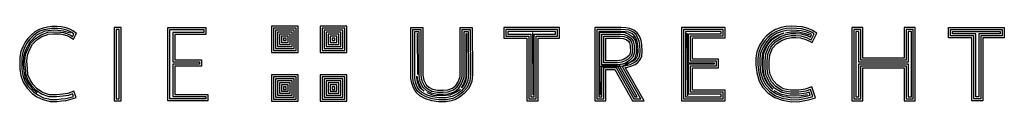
# Model space of a CAD drawing. Extents: x -76.6 to -26.3, y 6.2 to 12.3.
# Tile 4 of 4: x -51 to -26.3, y 6.2 to 8.1. Entities that reach past the tile are written whole.
import ezdxf

# ---------------------------------------------------------------- set-up
doc = ezdxf.new("R2010")
doc.units = 0
doc.header["$LTSCALE"] = 0.1
doc.header["$MEASUREMENT"] = 0
doc.layers.get('0').update_dxf_attribs({"linetype": 'CONTINUOUS'})
doc.layers.add('A0-TXT-25', color=7, linetype='CONTINUOUS')

msp = doc.modelspace()

# ---------------------------------------------------------------- linework, layer by layer
for points in [[(-49.767, 7.939), (-49.944, 7.993), (-50.16, 8.019), (-50.412, 7.99), (-50.621, 7.893), (-50.793, 7.715), (-50.901, 7.517), (-50.945, 7.358), (-50.953, 7.165), (-50.942, 6.989), (-50.904, 6.814), (-50.832, 6.683), (-50.734, 6.557), (-50.605, 6.449)], [(-31.838, 7.949), (-31.705, 7.971), (-31.511, 7.971), (-31.365, 7.943), (-31.236, 7.9)], [(-32.126, 6.506), (-31.968, 6.423), (-31.786, 6.378), (-31.638, 6.365), (-31.446, 6.375), (-31.284, 6.402)]]:
    msp.add_lwpolyline(points)
at = {"layer": 'A0-TXT-25'}
for points in [[(-49.918, 8.08), (-50, 8.096), (-50.104, 8.107), (-50.241, 8.107), (-50.349, 8.094), (-50.452, 8.07), (-50.557, 8.033), (-50.667, 7.974), (-50.741, 7.909), (-50.748, 7.903), (-50.841, 7.811), (-50.904, 7.718), (-50.967, 7.6), (-51.015, 7.478), (-51.041, 7.341), (-51.044, 7.186), (-51.041, 7.036), (-51.015, 6.877), (-50.959, 6.711), (-50.859, 6.563), (-50.73, 6.43), (-50.611, 6.348), (-50.467, 6.274), (-50.336, 6.243), (-50.282, 6.23), (-50.108, 6.23), (-49.995, 6.243), (-49.882, 6.256), (-49.704, 6.3), (-49.63, 6.326), (-49.69, 6.482), (-49.834, 6.43), (-49.963, 6.408), (-50.123, 6.393), (-50.293, 6.393), (-50.474, 6.452), (-50.607, 6.544), (-50.711, 6.659), (-50.785, 6.774), (-50.837, 6.896), (-50.852, 7.055), (-50.863, 7.236), (-50.848, 7.392), (-50.796, 7.521), (-50.722, 7.662), (-50.615, 7.773), (-50.485, 7.858), (-50.337, 7.909), (-50.326, 7.913), (-50.193, 7.928), (-50.026, 7.921), (-49.958, 7.909), (-49.866, 7.879), (-49.775, 7.837), (-49.697, 7.787), (-49.633, 7.909), (-49.623, 7.929), (-49.712, 8.003), (-49.787, 8.041), (-49.852, 8.064)], [(-49.928, 8.031), (-50.008, 8.046), (-50.107, 8.057), (-50.238, 8.057), (-50.34, 8.044), (-50.438, 8.021), (-50.537, 7.987), (-50.638, 7.932), (-50.709, 7.871), (-50.714, 7.867), (-50.802, 7.779), (-50.861, 7.692), (-50.921, 7.579), (-50.966, 7.464), (-50.991, 7.336), (-50.994, 7.186), (-50.991, 7.041), (-50.966, 6.889), (-50.914, 6.733), (-50.82, 6.595), (-50.697, 6.468), (-50.586, 6.391), (-50.449, 6.322), (-50.324, 6.292), (-50.276, 6.28), (-50.111, 6.28), (-50.001, 6.293), (-49.891, 6.305), (-49.719, 6.348), (-49.695, 6.356), (-49.719, 6.418), (-49.821, 6.381), (-49.957, 6.358), (-50.12, 6.343), (-50.301, 6.343), (-50.497, 6.407), (-50.641, 6.507), (-50.751, 6.629), (-50.83, 6.75), (-50.886, 6.884), (-50.902, 7.051), (-50.913, 7.237), (-50.897, 7.403), (-50.842, 7.542), (-50.763, 7.691), (-50.647, 7.811), (-50.508, 7.903), (-50.354, 7.956), (-50.337, 7.962), (-50.195, 7.978), (-50.021, 7.97), (-49.946, 7.958), (-49.848, 7.926), (-49.751, 7.881), (-49.716, 7.859), (-49.686, 7.917), (-49.739, 7.961), (-49.806, 7.995), (-49.866, 8.016)], [(-48.677, 8.08), (-48.677, 7.909), (-48.677, 6.243), (-48.503, 6.243), (-48.503, 7.909), (-48.503, 8.08)], [(-48.627, 8.03), (-48.627, 7.909), (-48.627, 6.293), (-48.553, 6.293), (-48.553, 7.909), (-48.553, 8.03)], [(-46.374, 8.08), (-46.374, 7.909), (-46.657, 7.909), (-47.156, 7.909), (-47.156, 7.27), (-46.657, 7.27), (-46.485, 7.27), (-46.484, 7.11), (-46.657, 7.11), (-47.156, 7.11), (-47.156, 6.406), (-46.657, 6.406), (-46.323, 6.406), (-46.323, 6.243), (-46.657, 6.243), (-47.156, 6.243), (-47.33, 6.243), (-47.33, 7.909), (-47.33, 8.08), (-46.657, 8.08)], [(-46.424, 8.03), (-46.424, 7.959), (-46.657, 7.959), (-47.206, 7.959), (-47.206, 7.22), (-46.657, 7.22), (-46.535, 7.22), (-46.534, 7.16), (-46.657, 7.16), (-47.206, 7.16), (-47.206, 6.356), (-46.657, 6.356), (-46.373, 6.356), (-46.373, 6.293), (-46.657, 6.293), (-47.156, 6.293), (-47.28, 6.293), (-47.28, 7.909), (-47.28, 8.03), (-46.657, 8.03)], [(-44.059, 8.116), (-44.726, 8.116), (-44.726, 7.457), (-44.059, 7.457)], [(-44.109, 8.066), (-44.676, 8.066), (-44.676, 7.507), (-44.109, 7.507)], [(-44.159, 8.016), (-44.626, 8.016), (-44.626, 7.557), (-44.159, 7.557)], [(-44.209, 7.966), (-44.576, 7.966), (-44.576, 7.607), (-44.209, 7.607)], [(-44.259, 7.916), (-44.526, 7.916), (-44.526, 7.657), (-44.259, 7.657)], [(-42.842, 8.116), (-43.509, 8.116), (-43.509, 7.457), (-42.842, 7.457)], [(-42.892, 8.066), (-43.459, 8.066), (-43.459, 7.507), (-42.892, 7.507)], [(-42.942, 8.016), (-43.409, 8.016), (-43.409, 7.557), (-42.942, 7.557)], [(-42.992, 7.966), (-43.359, 7.966), (-43.359, 7.607), (-42.992, 7.607)], [(-43.042, 7.916), (-43.309, 7.916), (-43.309, 7.657), (-43.042, 7.657)], [(-39.693, 8.08), (-39.687, 6.905), (-39.706, 6.726), (-39.778, 6.555), (-39.898, 6.424), (-40.011, 6.333), (-40.115, 6.274), (-40.225, 6.24), (-40.359, 6.219), (-40.537, 6.218), (-40.708, 6.242), (-40.71, 6.243), (-40.868, 6.296), (-41.005, 6.373), (-41.101, 6.456), (-41.17, 6.566), (-41.213, 6.683), (-41.232, 6.806), (-41.232, 8.08), (-40.933, 8.08), (-40.933, 6.887), (-40.91, 6.76), (-40.851, 6.645), (-40.782, 6.584), (-40.69, 6.538), (-40.562, 6.514), (-40.421, 6.512), (-40.306, 6.52), (-40.186, 6.561), (-40.109, 6.627), (-40.05, 6.719), (-39.999, 6.855), (-39.999, 6.96), (-39.999, 8.08)], [(-39.742, 8.03), (-39.737, 6.907), (-39.755, 6.738), (-39.821, 6.582), (-39.933, 6.461), (-40.038, 6.375), (-40.18, 6.303), (-40.233, 6.292), (-40.342, 6.268), (-40.534, 6.268), (-40.697, 6.291), (-40.848, 6.342), (-40.976, 6.414), (-41.063, 6.489), (-41.125, 6.588), (-41.165, 6.695), (-41.182, 6.81), (-41.182, 8.03), (-40.983, 8.03), (-40.983, 6.882), (-40.958, 6.744), (-40.892, 6.614), (-40.811, 6.542), (-40.706, 6.49), (-40.567, 6.465), (-40.42, 6.462), (-40.296, 6.47), (-40.16, 6.516), (-40.071, 6.594), (-40.005, 6.697), (-39.949, 6.846), (-39.949, 6.96), (-39.949, 8.03)], [(-39.792, 7.98), (-39.787, 6.91), (-39.804, 6.751), (-39.864, 6.61), (-39.967, 6.497), (-40.065, 6.418), (-40.197, 6.351), (-40.243, 6.341), (-40.347, 6.318), (-40.53, 6.318), (-40.685, 6.34), (-40.828, 6.388), (-40.947, 6.455), (-41.024, 6.522), (-41.08, 6.61), (-41.116, 6.708), (-41.132, 6.813), (-41.132, 7.98), (-41.033, 7.98), (-41.033, 6.878), (-41.006, 6.728), (-40.932, 6.583), (-40.839, 6.5), (-40.722, 6.442), (-40.572, 6.415), (-40.419, 6.412), (-40.286, 6.421), (-40.135, 6.472), (-40.033, 6.561), (-39.96, 6.674), (-39.899, 6.837), (-39.899, 6.96), (-39.899, 7.98)], [(-39.842, 7.93), (-39.837, 6.912), (-39.853, 6.764), (-39.906, 6.637), (-39.966, 6.572), (-39.915, 6.652), (-39.849, 6.827), (-39.849, 6.96), (-39.849, 7.93)], [(-38.902, 8.08), (-38.902, 7.818), (-38.323, 7.818), (-38.323, 6.243), (-38.043, 6.243), (-38.043, 7.818), (-37.506, 7.819), (-37.506, 8.08)], [(-38.852, 8.03), (-38.852, 7.868), (-38.273, 7.868), (-38.273, 6.293), (-38.093, 6.293), (-38.093, 7.868), (-37.556, 7.869), (-37.556, 8.03)], [(-38.802, 7.98), (-38.802, 7.918), (-38.223, 7.918), (-38.223, 6.343), (-38.143, 6.343), (-38.143, 7.918), (-37.606, 7.919), (-37.606, 7.98)], [(-35.962, 8.08), (-36.34, 8.08), (-36.62, 8.08), (-36.62, 7.819), (-36.62, 6.243), (-36.34, 6.243), (-36.34, 7.026), (-36.115, 7.026), (-35.672, 6.243), (-35.381, 6.243), (-35.858, 7.076), (-35.823, 7.082), (-35.713, 7.111), (-35.609, 7.158), (-35.537, 7.208), (-35.475, 7.29), (-35.442, 7.368), (-35.43, 7.492), (-35.439, 7.646), (-35.46, 7.758), (-35.484, 7.82), (-35.502, 7.865), (-35.556, 7.949), (-35.643, 8.019), (-35.738, 8.057), (-35.842, 8.075)], [(-35.964, 8.03), (-36.34, 8.03), (-36.57, 8.03), (-36.57, 7.819), (-36.57, 6.293), (-36.39, 6.293), (-36.39, 7.076), (-36.086, 7.076), (-35.643, 6.293), (-35.468, 6.293), (-35.937, 7.114), (-35.834, 7.131), (-35.73, 7.158), (-35.634, 7.201), (-35.572, 7.244), (-35.519, 7.315), (-35.491, 7.381), (-35.48, 7.493), (-35.488, 7.64), (-35.509, 7.744), (-35.531, 7.801), (-35.547, 7.843), (-35.593, 7.915), (-35.669, 7.976), (-35.759, 8.014), (-35.856, 8.023)], [(-35.966, 7.98), (-36.34, 7.98), (-36.52, 7.98), (-36.52, 7.819), (-36.52, 6.343), (-36.44, 6.343), (-36.44, 7.126), (-36.057, 7.126), (-35.613, 6.343), (-35.554, 6.343), (-36.016, 7.151), (-35.844, 7.18), (-35.746, 7.205), (-35.659, 7.245), (-35.608, 7.281), (-35.563, 7.34), (-35.54, 7.393), (-35.531, 7.494), (-35.538, 7.634), (-35.557, 7.73), (-35.577, 7.783), (-35.592, 7.82), (-35.631, 7.881), (-35.695, 7.932), (-35.771, 7.965), (-35.86, 7.973)], [(-35.973, 7.969), (-35.869, 7.954), (-35.765, 7.918), (-35.668, 7.85), (-35.608, 7.759), (-35.581, 7.649), (-35.577, 7.455), (-35.618, 7.31), (-35.722, 7.212), (-35.813, 7.155), (-35.913, 7.116), (-36.043, 7.098), (-36.49, 7.098), (-36.49, 7.969)], [(-35.977, 7.919), (-35.881, 7.905), (-35.788, 7.873), (-35.704, 7.815), (-35.654, 7.739), (-35.631, 7.643), (-35.627, 7.462), (-35.663, 7.337), (-35.752, 7.252), (-35.835, 7.2), (-35.926, 7.164), (-36.046, 7.148), (-36.44, 7.148), (-36.44, 7.919)], [(-34.446, 8.08), (-34.446, 7.82), (-34.446, 6.243), (-34.166, 6.243), (-33.351, 6.243), (-33.352, 6.511), (-34.166, 6.512), (-34.166, 7.074), (-33.52, 7.074), (-33.52, 7.285), (-34.166, 7.285), (-34.166, 7.82), (-33.352, 7.821), (-33.352, 8.08), (-34.166, 8.08)], [(-34.396, 8.03), (-34.396, 7.82), (-34.396, 6.293), (-34.166, 6.293), (-33.401, 6.293), (-33.402, 6.461), (-34.216, 6.462), (-34.216, 7.124), (-33.57, 7.124), (-33.57, 7.235), (-34.216, 7.235), (-34.216, 7.87), (-33.402, 7.871), (-33.402, 8.03), (-34.166, 8.03)], [(-34.346, 7.98), (-34.346, 7.82), (-34.346, 6.343), (-34.166, 6.343), (-33.451, 6.343), (-33.452, 6.411), (-34.266, 6.412), (-34.266, 7.174), (-33.62, 7.174), (-33.62, 7.185), (-34.266, 7.185), (-34.266, 7.92), (-33.452, 7.921), (-33.452, 7.98), (-34.166, 7.98)], [(-31.271, 8.057), (-31.423, 8.097), (-31.549, 8.111), (-31.683, 8.117), (-31.826, 8.105), (-31.944, 8.08), (-32.087, 8.031), (-32.2, 7.965), (-32.313, 7.873), (-32.389, 7.789), (-32.488, 7.636), (-32.558, 7.471), (-32.583, 7.318), (-32.583, 7.145), (-32.558, 6.943), (-32.5, 6.741), (-32.41, 6.584), (-32.273, 6.435), (-32.108, 6.328), (-31.91, 6.258), (-31.822, 6.243), (-31.687, 6.221), (-31.476, 6.225), (-31.39, 6.243), (-31.262, 6.27), (-31.088, 6.32), (-31.179, 6.592), (-31.343, 6.534), (-31.505, 6.509), (-31.708, 6.509), (-31.895, 6.545), (-32.046, 6.641), (-32.146, 6.752), (-32.222, 6.901), (-32.244, 7.054), (-32.244, 7.236), (-32.23, 7.4), (-32.163, 7.565), (-32.057, 7.682), (-31.918, 7.769), (-31.805, 7.807), (-31.69, 7.832), (-31.579, 7.833), (-31.46, 7.821), (-31.328, 7.786), (-31.237, 7.739), (-31.167, 7.706), (-31.112, 7.822), (-31.055, 7.941), (-31.158, 8.009)], [(-31.287, 8.01), (-31.432, 8.047), (-31.553, 8.061), (-31.682, 8.066), (-31.819, 8.056), (-31.931, 8.031), (-32.066, 7.985), (-32.171, 7.924), (-32.279, 7.836), (-32.349, 7.758), (-32.444, 7.612), (-32.51, 7.457), (-32.533, 7.314), (-32.533, 7.148), (-32.509, 6.953), (-32.454, 6.76), (-32.369, 6.613), (-32.241, 6.474), (-32.086, 6.373), (-31.897, 6.306), (-31.813, 6.292), (-31.683, 6.271), (-31.482, 6.275), (-31.4, 6.292), (-31.274, 6.319), (-31.152, 6.353), (-31.21, 6.528), (-31.331, 6.485), (-31.501, 6.459), (-31.712, 6.459), (-31.914, 6.497), (-32.079, 6.603), (-32.188, 6.724), (-32.27, 6.886), (-32.294, 7.05), (-32.294, 7.238), (-32.28, 7.412), (-32.206, 7.592), (-32.089, 7.72), (-31.94, 7.814), (-31.819, 7.855), (-31.695, 7.882), (-31.577, 7.883), (-31.451, 7.871), (-31.31, 7.833), (-31.215, 7.784), (-31.19, 7.773), (-31.157, 7.843), (-31.119, 7.924), (-31.182, 7.965)], [(-31.304, 7.962), (-31.441, 7.998), (-31.557, 8.011), (-31.681, 8.016), (-31.812, 8.006), (-31.918, 7.983), (-32.045, 7.94), (-32.143, 7.882), (-32.244, 7.8), (-32.309, 7.728), (-32.399, 7.589), (-32.461, 7.443), (-32.483, 7.31), (-32.483, 7.151), (-32.46, 6.963), (-32.408, 6.78), (-32.328, 6.643), (-32.208, 6.512), (-32.064, 6.418), (-31.885, 6.355), (-31.805, 6.342), (-31.68, 6.321), (-31.488, 6.324), (-31.41, 6.341), (-31.286, 6.367), (-31.216, 6.387), (-31.242, 6.464), (-31.319, 6.436), (-31.498, 6.409), (-31.717, 6.409), (-31.933, 6.45), (-32.111, 6.565), (-32.229, 6.695), (-32.318, 6.87), (-32.344, 7.047), (-32.344, 7.24), (-32.329, 7.424), (-32.249, 7.619), (-32.122, 7.759), (-31.962, 7.86), (-31.832, 7.904), (-31.701, 7.932), (-31.575, 7.933), (-31.442, 7.92), (-31.292, 7.88), (-31.214, 7.84), (-31.202, 7.865), (-31.183, 7.906), (-31.205, 7.921)], [(-31.88, 7.94), (-31.904, 7.935), (-32.024, 7.894), (-32.114, 7.841), (-32.21, 7.764), (-32.27, 7.697), (-32.355, 7.565), (-32.413, 7.429), (-32.433, 7.306), (-32.433, 7.154), (-32.411, 6.973), (-32.361, 6.8), (-32.288, 6.673), (-32.176, 6.551), (-32.153, 6.536), (-32.271, 6.667), (-32.366, 6.855), (-32.394, 7.043), (-32.394, 7.242), (-32.378, 7.435), (-32.292, 7.646), (-32.154, 7.798), (-31.983, 7.905)], [(-30.174, 8.08), (-30.174, 7.822), (-30.174, 6.243), (-29.894, 6.243), (-29.894, 7.074), (-28.862, 7.074), (-28.862, 6.243), (-28.581, 6.243), (-28.581, 7.823), (-28.581, 8.08), (-28.862, 8.08), (-28.862, 7.823), (-28.862, 7.315), (-29.894, 7.315), (-29.894, 7.822), (-29.894, 8.08)], [(-30.124, 8.03), (-30.124, 7.822), (-30.124, 6.293), (-29.944, 6.293), (-29.944, 7.124), (-28.812, 7.124), (-28.812, 6.293), (-28.631, 6.293), (-28.631, 7.823), (-28.631, 8.03), (-28.812, 8.03), (-28.812, 7.823), (-28.812, 7.265), (-29.944, 7.265), (-29.944, 7.822), (-29.944, 8.03)], [(-30.074, 7.98), (-30.074, 7.822), (-30.074, 6.343), (-29.994, 6.343), (-29.994, 7.174), (-28.762, 7.174), (-28.762, 6.343), (-28.681, 6.343), (-28.681, 7.823), (-28.681, 7.98), (-28.762, 7.98), (-28.762, 7.823), (-28.762, 7.215), (-29.994, 7.215), (-29.994, 7.822), (-29.994, 7.98)], [(-27.746, 8.08), (-26.349, 8.08), (-26.349, 7.824), (-26.886, 7.824), (-26.886, 6.243), (-27.167, 6.243), (-27.167, 7.824), (-27.746, 7.823)], [(-27.696, 8.03), (-26.399, 8.03), (-26.399, 7.874), (-26.936, 7.874), (-26.936, 6.293), (-27.117, 6.293), (-27.117, 7.874), (-27.696, 7.873)], [(-27.646, 7.98), (-26.449, 7.98), (-26.449, 7.924), (-26.986, 7.924), (-26.986, 6.343), (-27.067, 6.343), (-27.067, 7.924), (-27.646, 7.924)], [(-44.309, 7.866), (-44.476, 7.866), (-44.476, 7.707), (-44.309, 7.707)], [(-44.359, 7.816), (-44.426, 7.816), (-44.426, 7.757), (-44.359, 7.757)], [(-43.092, 7.866), (-43.259, 7.866), (-43.259, 7.707), (-43.092, 7.707)], [(-43.142, 7.816), (-43.209, 7.816), (-43.209, 7.757), (-43.142, 7.757)], [(-35.98, 7.869), (-35.893, 7.856), (-35.811, 7.828), (-35.741, 7.779), (-35.701, 7.718), (-35.681, 7.636), (-35.678, 7.468), (-35.707, 7.364), (-35.783, 7.292), (-35.858, 7.245), (-35.939, 7.213), (-36.049, 7.198), (-36.39, 7.198), (-36.39, 7.869)], [(-35.984, 7.819), (-35.905, 7.807), (-35.834, 7.783), (-35.777, 7.744), (-35.747, 7.698), (-35.731, 7.63), (-35.728, 7.474), (-35.751, 7.391), (-35.814, 7.332), (-35.88, 7.29), (-35.952, 7.262), (-36.053, 7.248), (-36.34, 7.248), (-36.34, 7.819)], [(-44.059, 6.894), (-44.726, 6.894), (-44.726, 6.232), (-44.059, 6.232)], [(-44.109, 6.844), (-44.676, 6.844), (-44.676, 6.282), (-44.109, 6.282)], [(-44.159, 6.794), (-44.626, 6.794), (-44.626, 6.332), (-44.159, 6.332)], [(-44.209, 6.744), (-44.576, 6.744), (-44.576, 6.382), (-44.209, 6.382)], [(-44.259, 6.694), (-44.526, 6.694), (-44.526, 6.432), (-44.259, 6.432)], [(-42.842, 6.894), (-43.509, 6.894), (-43.509, 6.232), (-42.842, 6.232)], [(-42.892, 6.844), (-43.459, 6.844), (-43.459, 6.282), (-42.892, 6.282)], [(-42.942, 6.794), (-43.409, 6.794), (-43.409, 6.332), (-42.942, 6.332)], [(-42.992, 6.744), (-43.359, 6.744), (-43.359, 6.382), (-42.992, 6.382)], [(-43.042, 6.694), (-43.309, 6.694), (-43.309, 6.432), (-43.042, 6.432)], [(-41.082, 6.865), (-41.054, 6.711), (-40.972, 6.552), (-40.896, 6.484), (-40.918, 6.496), (-40.986, 6.555), (-41.035, 6.632), (-41.067, 6.72), (-41.082, 6.817)], [(-44.309, 6.644), (-44.476, 6.644), (-44.476, 6.482), (-44.309, 6.482)], [(-44.359, 6.594), (-44.426, 6.594), (-44.426, 6.532), (-44.359, 6.532)], [(-43.092, 6.644), (-43.259, 6.644), (-43.259, 6.482), (-43.092, 6.482)], [(-43.142, 6.594), (-43.209, 6.594), (-43.209, 6.532), (-43.142, 6.532)]]:
    msp.add_lwpolyline(points, close=True, dxfattribs=at)
for points in [[(-41.078, 7.94), (-41.07, 6.902)], [(-38.181, 7.96), (-38.173, 6.391)], [(-34.308, 7.941), (-34.296, 6.367)], [(-36.49, 7.074), (-36.482, 6.387)], [(-40.836, 6.449), (-40.664, 6.383), (-40.453, 6.375), (-40.246, 6.391), (-40.09, 6.473), (-39.988, 6.539)]]:
    msp.add_lwpolyline(points, dxfattribs=at)

doc.saveas('drawing.dxf')
